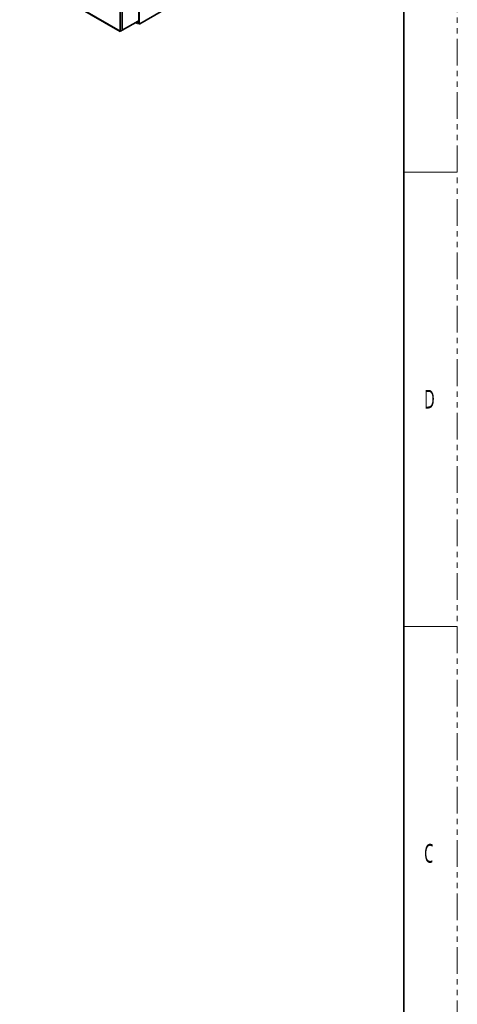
# Model space of a CAD drawing. Header units: millimetres. Extents: x 1 to 1119, y -1 to 863.
# Tile 92 of 211: x 1015 to 1119, y 233 to 467. Entities that reach past the tile are written whole.
import ezdxf

# ---------------------------------------------------------------- set-up
doc = ezdxf.new("R2010")
doc.units = ezdxf.units.MM
doc.linetypes.add('PHANTOM', pattern=[12.7, 6.35, -1.27, 1.27, -1.27, 1.27, -1.27])
doc.styles.add('SLDTEXTSTYLE1', font='meiryo.ttc', dxfattribs={"width": 0.6})

msp = doc.modelspace()

# ---------------------------------------------------------------- linework, layer by layer
at = {"color": 7, "linetype": 'PHANTOM', "lineweight": 18}
msp.add_line((1119.0197, -1.0175), (1119.0197, 862.5825), dxfattribs=at)
at = {"color": 7, "linetype": 'Continuous', "lineweight": 35}
for p, q in [((1106.3197, 837.1825), (1106.3197, 24.3825)), ((1038.7995, 648.882), (1038.7995, 464.3655)), ((1039.2709, 464.558), (1039.2709, 648.6895)), ((1014.9003, 478.0495), (1038.7852, 464.261)), ((1043.2201, 466.3197), (1043.2201, 471.4047)), ((1043.2955, 466.3054), (1043.2955, 471.4047)), ((1043.4841, 466.07), (1052.1579, 471.0773)), ((1043.5198, 466.0815), (1052.153, 471.0653)), ((1039.2709, 464.558), (1043.0516, 466.7405)), ((1042.4639, 466.4012), (1042.9523, 466.1192)), ((1042.7908, 466.59), (1043.1083, 466.4067)), ((1042.9091, 466.2913), (1042.9091, 466.6583)), ((1042.9091, 466.2913), (1042.928, 466.3022)), ((1042.9286, 466.1509), (1042.9091, 466.2913)), ((1042.928, 466.3022), (1042.928, 466.5108)), ((1042.928, 466.3022), (1042.9475, 466.1618)), ((1042.9286, 466.1509), (1042.9475, 466.1618)), ((1042.9787, 466.122), (1042.9787, 466.1438)), ((1043.1083, 466.4067), (1043.2201, 466.3197)), ((1043.1272, 466.4176), (1043.239, 466.3305)), ((1043.465, 466.059), (1043.465, 466.0807)), ((1043.4841, 466.07), (1043.4652, 466.0809)), ((1043.4781, 466.0574), (1043.5198, 466.0815))]:
    msp.add_line(p, q, dxfattribs=at)
at = {"color": 8, "linetype": 'Continuous', "lineweight": 35}
for p, q in [((1038.7995, 464.3655), (1014.9716, 478.1211)), ((1042.9286, 466.1509), (1042.4795, 466.4102))]:
    msp.add_line(p, q, dxfattribs=at)
at = {"color": 7, "linetype": 'Continuous', "lineweight": 18}
for p, q in [((1106.3197, 430.7825), (1119.0197, 430.7825)), ((1106.3197, 322.8325), (1119.0197, 322.8325))]:
    msp.add_line(p, q, dxfattribs=at)
at = {"color": 7, "linetype": 'Continuous', "lineweight": 35, "flags": 128}
msp.add_lwpolyline([(1043.465, 466.0807), (1043.465, 466.0807), (1043.465, 466.0807), (1043.465, 466.0807), (1043.4651, 466.0807), (1043.4652, 466.0807), (1043.4652, 466.0807), (1043.4652, 466.0808), (1043.4652, 466.0809)], dxfattribs=at)
at = {"color": 7, "linetype": 'Continuous', "lineweight": 35}
for points, knots in [([(1042.9787, 466.1438), (1043.0212, 466.1503), (1043.1062, 466.1635), (1043.2388, 466.156), (1043.3643, 466.13), (1043.4314, 466.0972), (1043.465, 466.0807)], [0, 0, 0, 0, 0.250002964, 0.499998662, 0.749974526, 1, 1, 1, 1]), ([(1043.465, 466.059), (1043.4314, 466.0754), (1043.3643, 466.1082), (1043.2388, 466.1342), (1043.1062, 466.1417), (1043.0212, 466.1286), (1042.9787, 466.122)], [0, 0, 0, 0, 0.25002547, 0.50000134, 0.74999704, 1, 1, 1, 1]), ([(1043.2201, 466.3197), (1043.2257, 466.316), (1043.2369, 466.3088), (1043.2582, 466.3033), (1043.2793, 466.3019), (1043.2901, 466.3042), (1043.2955, 466.3054)], [0, 0, 0, 0, 0.25268409, 0.50353335, 0.75261502, 1, 1, 1, 1]), ([(1043.239, 466.3305), (1043.2418, 466.3282), (1043.2474, 466.3235), (1043.2581, 466.319), (1043.2686, 466.3165), (1043.274, 466.3164), (1043.2767, 466.3163)], [0, 0, 0, 0, 0.24998157, 0.50005217, 0.74986714, 1, 1, 1, 1]), ([(1043.4652, 466.0809), (1043.4627, 466.1153), (1043.4576, 466.184), (1043.4174, 466.2593), (1043.3576, 466.309), (1043.3036, 466.3139), (1043.2767, 466.3163)], [0, 0, 0, 0, 0.24999516, 0.49999789, 0.75000181, 1, 1, 1, 1]), ([(1043.2955, 466.3054), (1043.3225, 466.303), (1043.3764, 466.2981), (1043.4363, 466.2484), (1043.4765, 466.1731), (1043.4816, 466.1044), (1043.4841, 466.07)], [0, 0, 0, 0, 0.24999819, 0.50000211, 0.75000484, 1, 1, 1, 1]), ([(1043.4841, 466.07), (1043.4838, 466.0673), (1043.4832, 466.0618), (1043.4788, 466.0571), (1043.4725, 466.0556), (1043.4675, 466.0578), (1043.465, 466.059)], [0, 0, 0, 0, 0.2500453, 0.49995764, 0.75000083, 1, 1, 1, 1]), ([(1038.8686, 464.3256), (1038.8516, 464.3039), (1038.8176, 464.2604), (1038.7813, 464.2543), (1038.7685, 464.2887), (1038.7892, 464.3399), (1038.7995, 464.3655)], [0, 0, 0, 0, 0.25000125, 0.50000587, 0.75000884, 1, 1, 1, 1]), ([(1038.7995, 464.3655), (1038.8339, 464.3658), (1038.9028, 464.3663), (1039.0352, 464.4009), (1039.1676, 464.4626), (1039.2365, 464.5262), (1039.2709, 464.558)], [0, 0, 0, 0, 0.250012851, 0.500014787, 0.750000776, 1, 1, 1, 1])]:
    msp.add_open_spline(points, degree=3, knots=knots, dxfattribs=at)

# ---------------------------------------------------------------- texts
at = {"color": 7, "linetype": 'Continuous', "lineweight": 0, "char_height": 4.445, "attachment_point": 1, "style": 'SLDTEXTSTYLE1'}
for s, insert in [('D', (1111.114, 379.0802)), ('C', (1111.114, 271.1302))]:
    msp.add_mtext(s, dxfattribs=dict(at, insert=insert))

doc.saveas('drawing.dxf')
